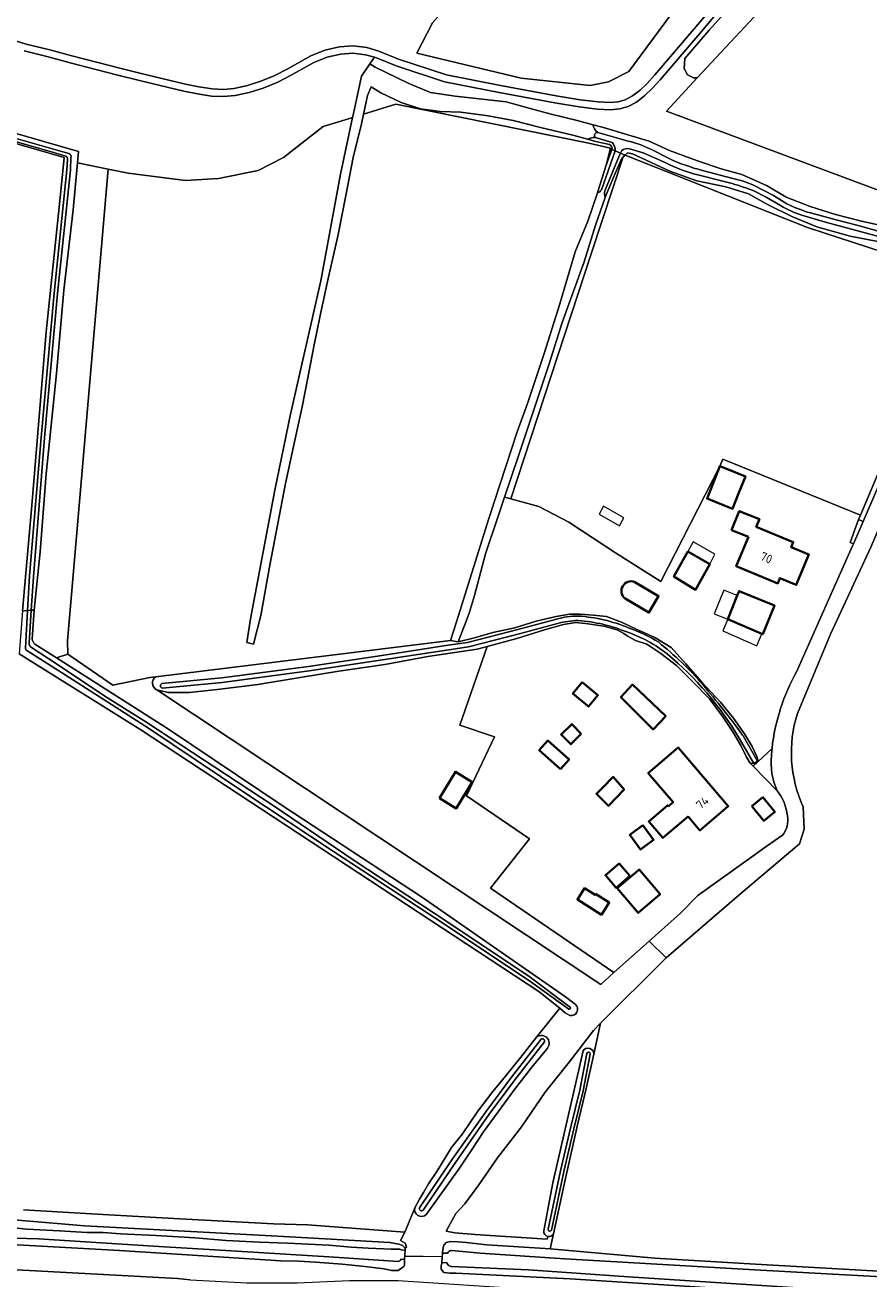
# Model space of a CAD drawing. Extents: x 199200 to 204075, y 460125 to 464703.
# Tile 82 of 174: x 201095 to 201270, y 463498 to 463757. Entities that reach past the tile are written whole.
import ezdxf
from ezdxf.enums import TextEntityAlignment as Align

# ---------------------------------------------------------------- set-up
doc = ezdxf.new("R2010")
doc.units = 0
for name, color, linetype, lineweight in [('B-WE-GR-BOS_LOOF-GV', 40, 'Continuous', 13), ('B-WE-GR-GRAS-GV', 60, 'Continuous', 13), ('B-WE-GR-HOUTWAL-GV', 40, 'Continuous', 13), ('B-WE-KW-KUNSTWERK_DUIKER-G', 170, 'Continuous', 18), ('B-WE-OG-BEBOUWING-GV', 7, 'Continuous', 35), ('B-WE-OG-BEBOUWING-T18', 10, 'Continuous', 18), ('B-WE-OG-BEBOUWING_BASSIN-GV', 7, 'Continuous', 35), ('B-WE-OG-BEBOUWING_LUIFEL-GV', 7, 'Continuous', 18), ('B-WE-OG-BEBOUWING_SCHUUR-GV', 7, 'Continuous', 35), ('B-WE-OG-TERREIN_ERF-GV', 7, 'Continuous', 18), ('B-WE-OG-WATER-GV', 130, 'Continuous', 18), ('B-WE-OG-WATER_GREPPEL-GV', 160, 'Continuous', 18), ('B-WE-OG-WATER_MEER-GV', 140, 'Continuous', 18), ('B-WE-OG-WATER_SLOOT-GV', 120, 'Continuous', 18), ('B-WE-OG-WEG-GV', 7, 'Continuous', 18), ('B-WE-VH-VERHARDING_BETON-GV', 252, 'Continuous', 18), ('B-WE-VH-VERHARDING_BETONSTRAATSTEEN-GV', 252, 'Continuous', 18), ('B-WE-VH-VERHARDING_HALFVERHARDING-GV', 252, 'Continuous', 18), ('B-WE-VH-VERHARDING_OPEN-GV', 252, 'Continuous', 18)]:
    doc.layers.add(name, color=color, linetype=linetype, lineweight=lineweight)
doc.styles.add('NLCS-ISO-M1000-T18', font='NLCS-ISO.ttf', dxfattribs={"height": 1.8})

msp = doc.modelspace()

# ---------------------------------------------------------------- linework, layer by layer
at = {"layer": 'B-WE-GR-BOS_LOOF-GV', "flags": 128}
msp.add_lwpolyline([(201196.882, 463770.707), (201208.803, 463771.525), (201234.224, 463766.469), (201220.291, 463747.523), (201216.107, 463745.412), (201212.311, 463744.628), (201198.036, 463746.145), (201176.429, 463751.311), (201179.694, 463757.605), (201188.987, 463768.198)], close=True, dxfattribs=at)
for points in [[(201090.637, 463754.735), (201095.529, 463753.234), (201100.483, 463752.002), (201105.035, 463750.774), (201110.356, 463749.393), (201114.922, 463748.23), (201119.384, 463747.134), (201123.644, 463746.077), (201128.532, 463744.942), (201131.309, 463744.398), (201134.044, 463743.937), (201136.378, 463743.843), (201138.578, 463744.037), (201141.355, 463744.68), (201144.111, 463745.522), (201146.998, 463746.704), (201149.577, 463748.056), (201154.474, 463750.761), (201157.409, 463751.967), (201160.381, 463752.649), (201163.215, 463752.839), (201166.064, 463752.487), (201168.584, 463751.773), (201172.634, 463750.094), (201182.547, 463746.868), (201193.771, 463744.678), (201205.261, 463742.528), (201210.261, 463741.688), (201213.931, 463741.245), (201216.488, 463741.117), (201218.126, 463741.272), (201219.568, 463741.698), (201221.09, 463742.496), (201222.653, 463743.696), (201224.08, 463745.094), (201225.69, 463746.84), (201233.821, 463756.396), (201238.848, 463762.325)], [(201016.107, 463756.994), (201106.401, 463730.963), (201106.189, 463728.68), (201112.529, 463727.359), (201116.662, 463726.497), (201128.538, 463725.014), (201135.348, 463725.387), (201143.595, 463727.067), (201148.829, 463729.773), (201157.05, 463736.154), (201162.295, 463737.776), (201163.136, 463738.035), (201163.308, 463738.84), (201164.981, 463746.558), (201166.692, 463749.102), (201167.623, 463750.486), (201165.766, 463751.012), (201163.173, 463751.333), (201160.6, 463751.16), (201157.865, 463750.533), (201155.124, 463749.406), (201150.288, 463746.735), (201147.632, 463745.343), (201144.616, 463744.108), (201141.744, 463743.23), (201138.814, 463742.552), (201136.414, 463742.34), (201133.888, 463742.442), (201131.04, 463742.922), (201128.218, 463743.475), (201123.294, 463744.618), (201119.024, 463745.678), (201114.558, 463746.775), (201109.982, 463747.94), (201104.651, 463749.324), (201100.107, 463750.55), (201095.128, 463751.788)], [(201213.045, 463544.206), (201214.462, 463550.613), (201212.985, 463549.136), (201207.92, 463542.539), (201202.989, 463536.326), (201198.062, 463529.153), (201193.131, 463522.754), (201189.22, 463517.164), (201186.324, 463513.22), (201184.473, 463511.231), (201182.479, 463507.572), (201184.272, 463507.235)], [(201202.695, 463507.633), (201204.537, 463517.595), (201210.822, 463544.915)], [(201212.156, 463545.404), (201212.199, 463545.391)], [(201184.272, 463507.235), (201188.475, 463506.923), (201192.605, 463506.617), (201203.379, 463505.9), (201203.513, 463506.502)]]:
    msp.add_lwpolyline(points, dxfattribs=at)
at = {"layer": 'B-WE-GR-BOS_LOOF-GV'}
for points in [[(201210.822, 463544.915, -0.3226068), (201212.156, 463545.404)], [(201212.199, 463545.391, -0.3328561), (201213.045, 463544.206)], [(201203.513, 463506.502, -0.3761936), (201202.695, 463507.633)]]:
    msp.add_lwpolyline(points, format="xyb", dxfattribs=at)
at = {"layer": 'B-WE-GR-GRAS-GV', "flags": 128}
for points in [[(201239.983, 463761.344), (201234.964, 463755.425), (201226.813, 463745.845), (201225.157, 463744.049), (201223.638, 463742.561), (201221.901, 463741.227), (201220.134, 463740.301), (201218.412, 463739.792), (201216.521, 463739.613), (201213.803, 463739.75), (201210.047, 463740.203), (201204.999, 463741.051), (201193.489, 463743.205), (201182.17, 463745.413), (201172.114, 463748.686), (201168.091, 463750.354), (201167.623, 463750.486), (201166.692, 463749.102), (201167.761, 463748.427), (201174.774, 463745.047), (201179.24, 463743.206), (201184.322, 463742.421), (201189.342, 463741.883), (201194.888, 463741.285), (201199.91, 463739.91), (201204.219, 463738.719), (201209.582, 463737.408), (201212.893, 463736.538), (201215.039, 463735.974), (201220.062, 463734.414), (201224.495, 463733.13), (201228.746, 463731.227), (201234.545, 463729.05), (201239.383, 463727.396), (201243.693, 463726.205), (201248.966, 463723.872), (201252.847, 463721.533), (201257.809, 463719.632), (201263.112, 463717.98), (201268.475, 463716.608), (201274.767, 463715.207)], [(201275.018, 463758.424), (201275.106, 463753.517), (201275.998, 463750.87), (201278.391, 463747.973), (201282.119, 463731.389), (201280.025, 463719.947), (201228.08, 463739.34), (201234.475, 463746.235), (201233.655, 463746.263), (201232.43, 463746.828), (201231.733, 463748.146), (201231.903, 463750.256), (201236.914, 463756.096), (201242.396, 463762.143)], [(201094.766, 463635.971), (201096.695, 463657.72), (201099.715, 463693.687), (201102.7, 463722.811), (201103.397, 463729.728), (201017.655, 463754.517)], [(201216.288, 463732.414), (201215.981, 463732.478), (201213.501, 463733.057), (201211.769, 463733.53), (201208.696, 463734.37), (201202, 463735.954), (201196.358, 463737.388), (201191.213, 463738.359), (201185.543, 463739.112), (201181.331, 463739.25), (201177.147, 463739.822), (201173.209, 463741.108), (201168.959, 463743.136), (201166.941, 463744.397), (201166.235, 463742.599), (201165.839, 463740.925), (201165.379, 463738.726), (201172.041, 463740.779), (201212.036, 463732.687), (201216.473, 463731.654), (201215.595, 463728.172)], [(201215.595, 463728.172), (201216.806, 463731.416)], [(201294.995, 463707.751), (201293.446, 463708.914), (201292.55, 463704.636), (201292.188, 463702.904), (201287.499, 463689.463), (201278.917, 463669.057), (201270.375, 463649.101), (201262.043, 463631.114), (201255.185, 463614.722)], [(201227.658, 463563.809), (201214.462, 463550.613), (201213.045, 463544.206), (201211.478, 463537.119), (201209.67, 463529.572), (201207.117, 463518.218), (201204.682, 463507.033), (201204.007, 463503.932), (201225.709, 463501.996), (201246.531, 463500.735), (201275.665, 463499.13), (201287.367, 463498.687), (201310.465, 463497.774), (201316.404, 463497.361), (201323.948, 463496.9), (201327.504, 463496.771), (201329.785, 463496.717), (201347.197, 463495.718), (201351.754, 463495.456), (201354.997, 463506.518), (201378.607, 463592.455), (201398.968, 463666.728), (201397.495, 463667.472)], [(201095.029, 463512), (201110.27, 463511.13), (201127.369, 463510.112), (201146.729, 463509.072), (201153.76, 463508.913), (201173.909, 463507.402), (201176.069, 463512.564), (201176.967, 463514.206), (201177.798, 463515.603), (201178.844, 463517.372), (201180.691, 463520.166), (201183.584, 463524.885), (201185.896, 463527.712), (201189.037, 463532.401), (201192.149, 463536.47), (201194.8, 463539.67), (201197.975, 463543.585), (201201.211, 463547.747), (201205.988, 463553.714), (201201.683, 463557.16), (201119.286, 463611.331), (201094.129, 463627.064)], [(201104.148, 463626.972), (201101.821, 463626.189), (201105.656, 463623.781), (201124.99, 463611.459), (201148.785, 463595.559), (201177.41, 463576.752), (201207.191, 463556.083), (201209.235, 463554.502)], [(201122.38, 463622.308), (201121.166, 463622.159), (201113.518, 463620.558), (201104.148, 463626.972)], [(201203.513, 463506.502), (201203.379, 463505.9), (201192.605, 463506.617), (201188.475, 463506.923), (201184.272, 463507.235), (201182.479, 463507.572), (201184.473, 463511.231), (201186.324, 463513.22), (201189.22, 463517.164), (201193.131, 463522.754), (201198.062, 463529.153), (201202.989, 463536.326), (201207.92, 463542.539), (201212.985, 463549.136), (201214.462, 463550.613), (201227.658, 463563.809), (201228.015, 463564.117), (201224.512, 463567.622), (201217.228, 463561.102), (201214.477, 463558.639), (201122.61, 463619.603)], [(201256.416, 463595.364), (201256.602, 463590.793), (201255.633, 463587.755), (201243.1, 463577.125), (201228.015, 463564.117), (201227.658, 463563.809)], [(201208.12, 463552.215), (201207.141, 463552.791), (201205.988, 463553.714), (201201.211, 463547.747)], [(201203.23, 463545.208), (201200.244, 463541.549), (201196.669, 463536.89), (201193.249, 463532.262), (201190.23, 463528.132), (201187.86, 463524.53), (201185.242, 463520.649), (201178.397, 463511.079)], [(200994.148, 463512.404), (200994.385, 463512.344), (201011.908, 463507.961), (201023.684, 463505.411), (201038.279, 463503.393), (201058.898, 463501.291), (201079.461, 463500.38), (201126.849, 463497.791), (201129.505, 463497.546), (201141.26, 463496.87), (201151.655, 463496.875), (201162.493, 463497.356), (201172.544, 463497.356), (201344.318, 463486.064), (201350.173, 463490.062), (201351.192, 463493.538), (201351.754, 463495.456), (201347.197, 463495.718)], [(201176.069, 463512.564), (201173.909, 463507.402), (201173.067, 463505.643), (201174.029, 463505.089), (201174.249, 463504.285), (201173.997, 463504.082), (201173.974, 463503.627), (201173.88, 463501.745), (201173.858, 463501.31), (201173.861, 463500.629), (201173.738, 463500.257), (201172.534, 463499.447), (201171.202, 463499.442), (201169.652, 463499.776), (201165.686, 463500.288), (201160.977, 463500.765), (201155.431, 463501.177), (201151.962, 463501.349), (201148.245, 463501.459), (201114.883, 463503.56), (201078.702, 463505.588)], [(201084.117, 463510.708), (201107.64, 463508.721), (201129.625, 463507.531), (201150.124, 463506.428), (201170.831, 463505.245), (201172.689, 463504.908), (201173.45, 463504.591), (201173.997, 463504.082), (201174.249, 463504.285), (201174.029, 463505.089), (201173.067, 463505.643), (201173.909, 463507.402), (201153.76, 463508.913), (201146.729, 463509.072), (201127.369, 463510.112), (201110.27, 463511.13), (201095.029, 463512)], [(201253.321, 463494.835), (201208.125, 463497.757), (201184.49, 463498.905), (201183.22, 463498.9), (201182.043, 463499.05), (201181.483, 463499.698), (201181.48, 463500.473), (201181.571, 463500.906), (201181.586, 463501.109), (201181.734, 463503.069), (201181.748, 463503.261), (201181.837, 463504.221), (201181.99, 463504.686), (201182.514, 463505.277), (201183.412, 463505.466), (201184.961, 463505.379), (201186.664, 463505.262), (201190.909, 463504.752), (201202.962, 463504.025), (201204.007, 463503.932), (201204.682, 463507.033)]]:
    msp.add_lwpolyline(points, dxfattribs=at)
for points in [[(201213.787, 463722.436), (201213.943, 463722.9), (201215.595, 463728.172), (201216.473, 463731.654), (201212.036, 463732.687), (201172.041, 463740.779), (201165.379, 463738.726), (201164.957, 463736.709), (201163.25, 463729.765), (201161.701, 463721.893), (201160.092, 463713.463), (201158.082, 463704.722), (201156.408, 463697.066), (201155.101, 463690.65), (201153.796, 463683.8), (201152.672, 463678.191), (201150.907, 463669.977), (201149.234, 463662.29), (201145.985, 463645.429), (201144.106, 463634.954), (201142.58, 463629.033), (201141.216, 463629.4), (201141.971, 463634.296), (201147.009, 463660.949), (201150.293, 463676.633), (201156.535, 463704.251), (201160.631, 463726.287), (201163.136, 463738.035), (201162.295, 463737.776), (201157.05, 463736.154), (201148.829, 463729.773), (201143.595, 463727.067), (201135.348, 463725.387), (201128.538, 463725.014), (201116.662, 463726.497), (201112.529, 463727.359), (201104.078, 463629.736), (201104.148, 463626.972), (201113.518, 463620.558), (201121.166, 463622.159), (201122.38, 463622.308), (201183.407, 463629.808), (201184.619, 463633.655), (201191.35, 463655.02), (201197.218, 463672.977), (201199.341, 463678.836), (201202.769, 463689.224), (201206.044, 463699.487), (201209.161, 463710.215), (201211.8, 463716.543)], [(201219.136, 463729.861), (201218.872, 463729.609), (201217.245, 463725.948), (201215.619, 463722.04), (201215.421, 463721.484), (201213.382, 463715.775), (201211.027, 463708.147), (201206.523, 463695.618), (201203.831, 463687.029), (201197.524, 463668.237), (201194.584, 463659.453), (201195.881, 463659.098), (201212.579, 463710.055)], [(201219.525, 463730.232), (201219.136, 463729.861), (201212.579, 463710.055), (201195.881, 463659.098), (201201.695, 463657.506), (201207.883, 463654.283), (201217.552, 463647.966), (201226.927, 463642.009), (201239.129, 463665.901), (201239.773, 463667.347), (201268.224, 463655.739), (201274.905, 463671.447), (201285.189, 463694.931), (201287.92, 463701.569), (201288.825, 463705.012), (201257.251, 463715.266)], [(201219.525, 463730.232), (201257.251, 463715.266), (201288.825, 463705.012), (201288.866, 463705.166), (201289.14, 463706.529), (201287.931, 463706.618), (201285.172, 463707.474), (201281.264, 463709.038), (201276.611, 463710.755), (201271.464, 463712.438), (201266.133, 463713.471), (201259.25, 463715.395), (201254.039, 463717.512), (201249.168, 463719.94), (201245.071, 463722.246), (201240.357, 463723.715), (201234.376, 463724.899), (201228.762, 463726.953), (201223.922, 463729.195), (201221.037, 463730.515), (201220.014, 463730.697)], [(201217.228, 463561.102), (201191.674, 463578.545), (201199.768, 463588.768), (201186.73, 463597.636), (201192.48, 463609.874), (201185.338, 463612.256), (201190.973, 463628.563), (201188.884, 463628.004), (201178.67, 463626.509), (201169.788, 463624.865), (201160.254, 463623.434), (201152.3, 463622.133), (201143.51, 463620.737), (201135.679, 463619.715), (201129.394, 463619.072), (201124.966, 463619.055), (201122.61, 463619.603), (201214.477, 463558.639)]]:
    msp.add_lwpolyline(points, close=True, dxfattribs=at)
at = {"layer": 'B-WE-GR-GRAS-GV'}
for points in [[(201216.806, 463731.416, 0.3818962), (201216.288, 463732.414)], [(201122.61, 463619.603, -0.5835161), (201122.38, 463622.308)], [(201255.185, 463614.722, 0.1857224), (201256.416, 463595.364)], [(201209.235, 463554.502, -0.7648272), (201208.12, 463552.215)], [(201201.211, 463547.747, -0.9873897), (201203.23, 463545.208)], [(201178.397, 463511.079, -0.8375685), (201176.069, 463512.564)], [(201204.682, 463507.033, -0.3372533), (201203.513, 463506.502)]]:
    msp.add_lwpolyline(points, format="xyb", dxfattribs=at)
at = {"layer": 'B-WE-GR-HOUTWAL-GV', "flags": 128}
msp.add_lwpolyline([(201271.523, 463765.58), (201271.236, 463767.756), (201270.256, 463769.866), (201269.145, 463771.543), (201267.6, 463772.466), (201265.905, 463772.315), (201261.93, 463770.714), (201259.105, 463769.998), (201254.075, 463768.755), (201250.741, 463767.907), (201247.896, 463766.551), (201246.012, 463765.063), (201242.396, 463762.143), (201236.914, 463756.096), (201231.903, 463750.256), (201231.733, 463748.146), (201232.43, 463746.828), (201233.655, 463746.263), (201234.475, 463746.235), (201251.189, 463764.256), (201260.662, 463766.09)], close=True, dxfattribs=at)
for points in [[(201101.821, 463626.189), (201104.148, 463626.972), (201104.078, 463629.736), (201112.529, 463727.359), (201106.189, 463728.68), (201105.285, 463718.95), (201103.336, 463702.311), (201101.823, 463685.086), (201099.674, 463664.297), (201098.467, 463648.188), (201097.244, 463636.105), (201096.813, 463630.073)], [(201097.319, 463629.016), (201101.821, 463626.189)]]:
    msp.add_lwpolyline(points, dxfattribs=at)
at = {"layer": 'B-WE-GR-HOUTWAL-GV'}
msp.add_lwpolyline([(201096.813, 463630.073, 0.1500486), (201097.319, 463629.016)], format="xyb", dxfattribs=at)
at = {"layer": 'B-WE-KW-KUNSTWERK_DUIKER-G', "flags": 128}
msp.add_lwpolyline([(201173.874, 463502.427), (201177.76, 463502.4), (201181.642, 463502.373)], dxfattribs=at)
at = {"layer": 'B-WE-OG-BEBOUWING-GV', "flags": 128}
for points in [[(201239.129, 463665.901), (201236.51, 463659.17), (201241.734, 463657.069), (201243.016, 463660.26), (201244.418, 463663.752), (201239.374, 463665.797)], [(201245.056, 463651.263), (201242.538, 463645.184), (201251.113, 463641.632), (201251.561, 463642.712), (201254.954, 463641.306), (201257.554, 463647.582), (201253.905, 463649.094), (201254.351, 463650.169), (201246.685, 463653.345), (201247.317, 463654.915), (201243.159, 463656.59), (201241.578, 463652.664)], [(201232.535, 463648.211), (201229.644, 463643.028), (201234.114, 463640.32), (201237.036, 463645.596)], [(201242.741, 463639.09), (201240.766, 463634.213), (201247.865, 463631.211), (201248.024, 463631.144), (201250.448, 463637.069), (201243.128, 463640.045)], [(201210.656, 463621.163), (201208.715, 463618.825), (201211.948, 463616.142), (201213.889, 463618.481)], [(201227.929, 463614.157), (201221.059, 463620.696), (201218.653, 463618.085), (201225.338, 463611.422)], [(201232.553, 463593.39), (201235.003, 463590.525), (201240.87, 463595.542), (201230.52, 463607.644), (201224.332, 463602.351), (201229.45, 463596.367), (201228.503, 463595.556), (201228.366, 463595.717), (201224.437, 463592.357), (201227.355, 463588.945)], [(201215.038, 463599.536), (201213.59, 463598.09), (201216.108, 463595.591), (201219.316, 463598.979), (201217.076, 463601.572), (201216.865, 463601.361)], [(201221.787, 463581.851), (201218.778, 463579.3), (201217.917, 463578.571), (201222.252, 463573.457), (201226.787, 463577.3), (201222.452, 463582.415)]]:
    msp.add_lwpolyline(points, close=True, dxfattribs=at)
at = {"layer": 'B-WE-OG-BEBOUWING_BASSIN-GV'}
msp.add_lwpolyline([(201221.528, 463641.897, 0.876391), (201219.529, 463638.472)], format="xyb", dxfattribs=at)
at = {"layer": 'B-WE-OG-BEBOUWING_BASSIN-GV', "flags": 128}
msp.add_lwpolyline([(201219.529, 463638.472), (201224.474, 463635.586), (201226.473, 463639.01), (201221.528, 463641.897)], dxfattribs=at)
at = {"layer": 'B-WE-OG-BEBOUWING_LUIFEL-GV', "flags": 128}
for points in [[(201215.08, 463657.591), (201214.141, 463655.944), (201218.354, 463653.543), (201219.293, 463655.19)], [(201237.036, 463645.596), (201238.079, 463647.69), (201233.635, 463650.212), (201232.535, 463648.211)], [(201240.766, 463634.213), (201242.741, 463639.09), (201239.957, 463640.218), (201237.982, 463635.341)], [(201240.766, 463634.213), (201239.764, 463631.8), (201246.787, 463628.711), (201247.865, 463631.211)]]:
    msp.add_lwpolyline(points, close=True, dxfattribs=at)
at = {"layer": 'B-WE-OG-BEBOUWING_SCHUUR-GV', "flags": 128}
for points in [[(201210.467, 463610.504), (201208.491, 463612.513), (201206.292, 463610.35), (201208.268, 463608.341)], [(201206.175, 463603.215), (201207.94, 463605.218), (201203.539, 463609.095), (201201.774, 463607.092)], [(201181.088, 463597.166), (201184.57, 463595.047), (201187.902, 463600.523), (201184.419, 463602.642)], [(201245.773, 463595.517), (201248.257, 463592.476), (201250.543, 463594.343), (201248.059, 463597.385)], [(201223.224, 463591.571), (201220.498, 463589.564), (201222.715, 463586.554), (201225.441, 463588.56)], [(201220.514, 463581.086), (201218.304, 463583.663), (201215.465, 463581.228), (201217.676, 463578.651)], [(201213.434, 463577.365), (201213.303, 463577.16), (201211.133, 463578.544), (201209.664, 463576.242), (201214.634, 463573.072), (201216.233, 463575.58)]]:
    msp.add_lwpolyline(points, close=True, dxfattribs=at)
at = {"layer": 'B-WE-OG-TERREIN_ERF-GV', "flags": 128}
for points in [[(201266.787, 463649.823), (201266.13, 463650.106), (201267.846, 463654.851), (201268.224, 463655.739), (201239.773, 463667.347), (201239.129, 463665.901), (201226.927, 463642.009), (201217.552, 463647.966), (201207.883, 463654.283), (201201.695, 463657.506), (201195.881, 463659.098), (201194.584, 463659.453), (201193.268, 463655.523), (201190.604, 463647.739), (201188.376, 463639.121), (201187.306, 463635.648), (201186.601, 463633.818), (201184.956, 463629.548), (201188.379, 463630.356), (201192.122, 463631.455), (201196.702, 463632.401), (201201.095, 463633.781), (201205.272, 463634.788), (201208.026, 463635.233), (201210.318, 463635.272), (201212.92, 463635.035), (201215.709, 463634.798), (201218.81, 463633.602), (201221.696, 463632.219), (201225.667, 463630.408), (201229.082, 463628.346), (201232.13, 463624.951), (201235.396, 463621.154), (201239.283, 463617.081), (201241.96, 463613.716), (201244.264, 463610.504), (201245.854, 463607.878), (201246.791, 463605.775), (201247.073, 463604.94), (201246.937, 463604.849), (201246.609, 463604.629), (201246.146, 463604.348), (201245.433, 463604.407), (201246.009, 463603.814), (201249.942, 463607.484)], [(201255.067, 463623.467), (201266.606, 463649.404), (201266.787, 463649.823)], [(201221.528, 463641.897), (201226.473, 463639.01), (201224.474, 463635.586), (201219.529, 463638.472)], [(201246.009, 463603.814), (201245.433, 463604.407), (201244.592, 463605.829), (201243.468, 463608.116), (201241.816, 463610.897), (201239.729, 463614.017), (201236.989, 463617.723), (201233.662, 463621.116), (201230.149, 463624.633), (201226.918, 463627.13), (201224, 463629.069), (201221.674, 463629.835), (201219.967, 463630.788), (201219.284, 463631.281), (201217.856, 463631.988), (201215.128, 463632.782), (201211.317, 463633.294), (201209.272, 463633.534), (201206.765, 463633.153), (201202.836, 463632.023), (201197.113, 463630.204), (201190.973, 463628.563), (201185.338, 463612.256), (201192.48, 463609.874), (201186.73, 463597.636), (201199.768, 463588.768), (201191.674, 463578.545), (201217.228, 463561.102), (201224.512, 463567.622), (201230.988, 463573.42), (201234.617, 463577.015), (201248.952, 463587.291), (201252.109, 463589.506)], [(201250.984, 463598.693), (201246.009, 463603.814)]]:
    msp.add_lwpolyline(points, dxfattribs=at)
for points in [[(201239.129, 463665.901), (201239.374, 463665.797), (201244.418, 463663.752), (201243.016, 463660.26), (201241.734, 463657.069), (201236.51, 463659.17)], [(201246.685, 463653.345), (201254.351, 463650.169), (201253.905, 463649.094), (201257.554, 463647.582), (201254.954, 463641.306), (201251.561, 463642.712), (201251.113, 463641.632), (201242.538, 463645.184), (201245.056, 463651.263), (201241.578, 463652.664), (201243.159, 463656.59), (201247.317, 463654.915)], [(201232.535, 463648.211), (201237.036, 463645.596), (201234.114, 463640.32), (201229.644, 463643.028)], [(201240.766, 463634.213), (201242.741, 463639.09), (201243.128, 463640.045), (201250.448, 463637.069), (201248.024, 463631.144), (201247.865, 463631.211)], [(201211.948, 463616.142), (201208.715, 463618.825), (201210.656, 463621.163), (201213.889, 463618.481)], [(201218.653, 463618.085), (201221.059, 463620.696), (201227.929, 463614.157), (201225.338, 463611.422)], [(201224.332, 463602.351), (201230.52, 463607.644), (201240.87, 463595.542), (201235.003, 463590.525), (201232.553, 463593.39), (201227.355, 463588.945), (201224.437, 463592.357), (201228.366, 463595.717), (201228.503, 463595.556), (201229.45, 463596.367)], [(201217.076, 463601.572), (201219.316, 463598.979), (201216.108, 463595.591), (201213.59, 463598.09), (201215.038, 463599.536), (201216.865, 463601.361)], [(201226.787, 463577.3), (201222.252, 463573.457), (201217.917, 463578.571), (201218.778, 463579.3), (201221.787, 463581.851), (201222.452, 463582.415)]]:
    msp.add_lwpolyline(points, close=True, dxfattribs=at)
at = {"layer": 'B-WE-OG-TERREIN_ERF-GV'}
for points in [[(201219.529, 463638.472, -0.876391), (201221.528, 463641.897)], [(201249.942, 463607.484, -0.0998262), (201255.067, 463623.467)], [(201253.126, 463593.536, 0.1515704), (201250.984, 463598.693)], [(201252.109, 463589.506, 0.2217439), (201253.126, 463593.536)]]:
    msp.add_lwpolyline(points, format="xyb", dxfattribs=at)
at = {"layer": 'B-WE-OG-WATER-GV'}
for points in [[(201213.853, 463734.951, 0.6659739), (201213.362, 463733.894)], [(201216.855, 463732.855, -0.2116806), (201217.481, 463731.132)], [(201218.826, 463731.183, -0.2359149), (201220.414, 463731.553)], [(201225.264, 463731.254, 0.0633309), (201220.164, 463733.16)], [(201227.985, 463728.642, 0.0664108), (201234.565, 463726.182)], [(201235.532, 463727.076, -0.0429755), (201228.622, 463729.526)], [(201241.703, 463724.355, -0.0187743), (201246.185, 463722.83)], [(201246.113, 463724.015, 0.058745), (201241.819, 463725.401)], [(201251.693, 463719.814, 0.057209), (201256.312, 463717.752)], [(201257.895, 463718.273, -0.0409406), (201253.015, 463720.163)]]:
    msp.add_lwpolyline(points, format="xyb", dxfattribs=at)
at = {"layer": 'B-WE-OG-WATER-GV', "flags": 128}
for points in [[(201213.362, 463733.894), (201216.855, 463732.855)], [(201220.164, 463733.16), (201213.853, 463734.951)], [(201220.414, 463731.553), (201223.276, 463730.74), (201227.985, 463728.642)], [(201228.622, 463729.526), (201225.264, 463731.254)], [(201217.481, 463731.132), (201218.568, 463730.649), (201218.826, 463731.183)], [(201234.565, 463726.182), (201240.06, 463724.779), (201241.703, 463724.355)], [(201241.819, 463725.401), (201235.532, 463727.076)], [(201253.015, 463720.163), (201250.279, 463721.878), (201246.113, 463724.015)], [(201246.185, 463722.83), (201248.721, 463721.533), (201251.693, 463719.814)], [(201288.681, 463708.944), (201277.587, 463712.639), (201271.216, 463714.684), (201267.755, 463715.65), (201263.203, 463716.843), (201257.895, 463718.273)], [(201256.312, 463717.752), (201261.024, 463716.356), (201271.794, 463713.444), (201276.045, 463712.117), (201288.311, 463707.94)]]:
    msp.add_lwpolyline(points, dxfattribs=at)
at = {"layer": 'B-WE-OG-WATER_GREPPEL-GV', "flags": 128}
for points in [[(201212.893, 463736.538), (201209.582, 463737.408), (201204.219, 463738.719), (201199.91, 463739.91), (201194.888, 463741.285), (201189.342, 463741.883), (201184.322, 463742.421), (201179.24, 463743.206), (201174.774, 463745.047), (201167.761, 463748.427), (201166.692, 463749.102), (201164.981, 463746.558), (201163.308, 463738.84), (201163.136, 463738.035), (201160.631, 463726.287), (201156.535, 463704.251), (201150.293, 463676.633), (201147.009, 463660.949), (201141.971, 463634.296), (201141.216, 463629.4), (201142.58, 463629.033), (201144.106, 463634.954), (201145.985, 463645.429), (201149.234, 463662.29), (201150.907, 463669.977), (201152.672, 463678.191), (201153.796, 463683.8), (201155.101, 463690.65), (201156.408, 463697.066), (201158.082, 463704.722), (201160.092, 463713.463), (201161.701, 463721.893), (201163.25, 463729.765), (201164.957, 463736.709), (201165.379, 463738.726), (201165.839, 463740.925), (201166.235, 463742.599), (201166.941, 463744.397), (201168.959, 463743.136), (201173.209, 463741.108), (201177.147, 463739.822), (201181.331, 463739.25), (201185.543, 463739.112), (201191.213, 463738.359), (201196.358, 463737.388), (201202, 463735.954), (201208.696, 463734.37), (201211.769, 463733.53)], [(201211.593, 463544.365), (201210.141, 463536.753), (201208.241, 463528.931), (201206.166, 463520.097), (201203.63, 463507.968)], [(201204.319, 463507.824), (201206.853, 463519.944), (201208.926, 463528.768), (201210.829, 463536.604), (201212.285, 463544.233)]]:
    msp.add_lwpolyline(points, dxfattribs=at)
at = {"layer": 'B-WE-OG-WATER_GREPPEL-GV'}
for points in [[(201213.853, 463734.951, -0.1879809), (201212.893, 463736.538)], [(201211.769, 463733.53, -0.0945337), (201213.362, 463733.894)], [(201213.362, 463733.894, -0.6659739), (201213.853, 463734.951)], [(201212.285, 463544.233, 0.9660101), (201211.593, 463544.365)], [(201203.63, 463507.968, 0.8345789), (201204.319, 463507.824)]]:
    msp.add_lwpolyline(points, format="xyb", dxfattribs=at)
at = {"layer": 'B-WE-OG-WATER_MEER-GV', "flags": 128}
for points in [[(201234.224, 463766.469), (201208.803, 463771.525), (201196.882, 463770.707), (201188.987, 463768.198), (201179.694, 463757.605), (201176.429, 463751.311), (201198.036, 463746.145), (201212.311, 463744.628), (201216.107, 463745.412), (201220.291, 463747.523)], [(201282.119, 463731.389), (201278.391, 463747.973), (201275.998, 463750.87), (201275.106, 463753.517), (201275.018, 463758.424), (201271.523, 463765.58), (201260.662, 463766.09), (201251.189, 463764.256), (201234.475, 463746.235), (201228.08, 463739.34), (201280.025, 463719.947)]]:
    msp.add_lwpolyline(points, close=True, dxfattribs=at)
at = {"layer": 'B-WE-OG-WATER_SLOOT-GV', "flags": 128}
for points in [[(201104.829, 463729.764), (201104.708, 463727.097), (201102.033, 463701.596), (201099.359, 463671.719), (201097.057, 463642.954), (201096.608, 463636.071), (201097.244, 463636.105), (201098.467, 463648.188), (201099.674, 463664.297), (201101.823, 463685.086), (201103.336, 463702.311), (201105.285, 463718.95), (201106.189, 463728.68), (201106.401, 463730.963), (201016.107, 463756.994), (201010.363, 463759.165), (200921.588, 463784.747), (200774.52, 463827.911), (200760.432, 463832.479), (200760.122, 463831.576)], [(200760.122, 463831.576), (200773.768, 463827.3), (200792.077, 463821.858), (200813.007, 463815.962), (200841.328, 463807.463), (200864.141, 463800.749), (200887.832, 463793.888), (200914.556, 463786.091), (200933.535, 463780.554), (200953.404, 463774.722), (200976.554, 463767.937), (200999.695, 463760.879), (201012.712, 463757.063), (201017.537, 463755.607), (201030.592, 463751.707), (201048.218, 463746.543), (201075.569, 463738.77), (201101.682, 463731.366), (201104.38, 463730.563)], [(201103.798, 463730.025), (201101.506, 463730.745), (201075.393, 463738.149), (201048.039, 463745.923), (201030.409, 463751.087), (201017.605, 463754.912), (201016.115, 463755.245)], [(201016.115, 463755.245), (201017.605, 463754.912), (201030.409, 463751.087), (201048.039, 463745.923), (201075.393, 463738.149), (201101.506, 463730.745), (201103.798, 463730.025)], [(201017.655, 463754.517), (201103.397, 463729.728), (201102.7, 463722.811), (201099.715, 463693.687), (201096.695, 463657.72), (201094.766, 463635.971), (201095.849, 463636.03), (201096.271, 463643.194), (201098.653, 463671.78), (201101.328, 463701.664), (201104.003, 463727.17), (201104.14, 463729.304)], [(201101.682, 463731.366), (201075.569, 463738.77)], [(201290.055, 463710.063), (201288.628, 463710.739), (201285.651, 463711.595), (201280.132, 463713.339), (201274.767, 463715.207), (201268.475, 463716.608), (201263.112, 463717.98), (201257.809, 463719.632), (201252.847, 463721.533), (201248.966, 463723.872), (201243.693, 463726.205), (201239.383, 463727.396), (201234.545, 463729.05), (201228.746, 463731.227), (201224.495, 463733.13), (201220.062, 463734.414), (201215.039, 463735.974), (201212.893, 463736.538)], [(201216.855, 463732.855), (201213.362, 463733.894)], [(201213.853, 463734.951), (201220.164, 463733.16)], [(201104.38, 463730.563), (201101.682, 463731.366)], [(201211.769, 463733.53), (201213.501, 463733.057), (201215.981, 463732.478), (201216.288, 463732.414)], [(201214.626, 463723.063), (201217.481, 463731.132), (201216.806, 463731.416), (201215.595, 463728.172)], [(201216.806, 463731.416), (201217.481, 463731.132)], [(201227.985, 463728.642), (201223.276, 463730.74), (201220.414, 463731.553)], [(201225.264, 463731.254), (201228.622, 463729.526)], [(201104.14, 463729.304), (201104.003, 463727.17), (201101.328, 463701.664), (201098.653, 463671.78), (201096.271, 463643.194), (201095.849, 463636.03), (201096.608, 463636.071), (201097.057, 463642.954), (201099.359, 463671.719), (201102.033, 463701.596), (201104.708, 463727.097), (201104.829, 463729.764)], [(201215.365, 463722.823), (201218.359, 463730.215), (201218.568, 463730.649), (201217.481, 463731.132), (201214.626, 463723.063)], [(201215.421, 463721.484), (201215.619, 463722.04), (201217.245, 463725.948), (201218.872, 463729.609), (201219.136, 463729.861), (201219.525, 463730.232), (201218.568, 463730.649), (201218.359, 463730.215), (201215.365, 463722.823)], [(201218.826, 463731.183), (201218.568, 463730.649), (201219.525, 463730.232), (201220.014, 463730.697), (201221.037, 463730.515), (201223.922, 463729.195), (201228.762, 463726.953), (201234.376, 463724.899), (201240.357, 463723.715), (201245.071, 463722.246), (201249.168, 463719.94), (201254.039, 463717.512), (201259.25, 463715.395), (201266.133, 463713.471), (201271.464, 463712.438), (201276.611, 463710.755), (201281.264, 463709.038), (201285.172, 463707.474), (201287.931, 463706.618), (201289.14, 463706.529), (201289.479, 463706.902), (201289.721, 463708.328), (201290.055, 463710.063)], [(201215.595, 463728.172), (201213.943, 463722.9), (201213.787, 463722.436)], [(201241.703, 463724.355), (201240.06, 463724.779), (201234.565, 463726.182)], [(201235.532, 463727.076), (201241.819, 463725.401)], [(201246.113, 463724.015), (201250.279, 463721.878), (201253.015, 463720.163)], [(201213.787, 463722.436), (201211.8, 463716.543), (201209.161, 463710.215), (201206.044, 463699.487), (201202.769, 463689.224), (201199.341, 463678.836), (201197.218, 463672.977), (201191.35, 463655.02), (201184.619, 463633.655), (201183.407, 463629.808), (201184.956, 463629.548), (201186.601, 463633.818), (201187.306, 463635.648), (201188.376, 463639.121), (201190.604, 463647.739), (201193.268, 463655.523), (201194.584, 463659.453), (201197.524, 463668.237), (201203.831, 463687.029), (201206.523, 463695.618), (201211.027, 463708.147), (201213.382, 463715.775), (201215.421, 463721.484)], [(201251.693, 463719.814), (201248.721, 463721.533), (201246.185, 463722.83)], [(201257.895, 463718.273), (201263.203, 463716.843), (201267.755, 463715.65), (201271.216, 463714.684), (201277.587, 463712.639), (201288.681, 463708.944)], [(201288.311, 463707.94), (201276.045, 463712.117), (201271.794, 463713.444), (201261.024, 463716.356), (201256.312, 463717.752)], [(201095.389, 463628.235), (201095.849, 463636.03), (201094.766, 463635.971), (201094.129, 463627.064), (201119.286, 463611.331), (201201.683, 463557.16), (201205.988, 463553.714), (201207.141, 463552.791), (201208.12, 463552.215)], [(201096.165, 463629.277), (201096.608, 463636.071), (201095.849, 463636.03), (201095.389, 463628.235)], [(201096.813, 463630.073), (201097.244, 463636.105), (201096.608, 463636.071), (201096.165, 463629.277)], [(201243.856, 463610.253), (201243.949, 463610.098), (201246.937, 463604.849), (201247.073, 463604.94), (201246.791, 463605.775), (201245.854, 463607.878), (201244.264, 463610.504), (201241.96, 463613.716), (201239.283, 463617.081), (201235.396, 463621.154), (201232.13, 463624.951), (201229.082, 463628.346), (201225.667, 463630.408), (201221.696, 463632.219), (201218.81, 463633.602), (201215.709, 463634.798), (201212.92, 463635.035), (201210.318, 463635.272), (201208.026, 463635.233), (201205.272, 463634.788), (201201.095, 463633.781), (201196.702, 463632.401), (201192.122, 463631.455), (201188.379, 463630.356), (201184.956, 463629.548), (201183.407, 463629.808), (201122.38, 463622.308)], [(201122.61, 463619.603), (201124.966, 463619.055), (201129.394, 463619.072), (201135.679, 463619.715), (201143.51, 463620.737), (201152.3, 463622.133), (201160.254, 463623.434), (201169.788, 463624.865), (201178.67, 463626.509), (201188.884, 463628.004), (201190.973, 463628.563), (201197.113, 463630.204), (201202.836, 463632.023), (201206.765, 463633.153), (201209.272, 463633.534), (201211.317, 463633.294), (201215.128, 463632.782), (201217.856, 463631.988), (201219.284, 463631.281), (201219.967, 463630.788), (201221.674, 463629.835), (201224, 463629.069), (201226.918, 463627.13), (201230.149, 463624.633), (201233.662, 463621.116), (201236.989, 463617.723), (201239.729, 463614.017), (201241.816, 463610.897), (201243.468, 463608.116), (201244.592, 463605.829), (201245.433, 463604.407), (201246.146, 463604.348), (201243.141, 463609.627)], [(201123.632, 463620.88), (201136.045, 463622.074), (201154.014, 463624.452), (201169.147, 463626.706), (201182.9, 463628.82), (201186.908, 463629.42), (201197.619, 463632.134), (201205.301, 463634.235), (201205.303, 463634.236)], [(201205.303, 463634.236), (201205.301, 463634.235), (201197.619, 463632.134), (201186.908, 463629.42), (201182.9, 463628.82), (201169.147, 463626.706), (201154.014, 463624.452), (201136.045, 463622.074), (201123.632, 463620.88)], [(201205.546, 463633.333), (201197.857, 463631.23), (201187.092, 463628.502), (201183.04, 463627.895), (201169.287, 463625.781), (201154.144, 463623.525), (201136.151, 463621.144), (201123.722, 463619.949)], [(201123.722, 463619.949), (201136.151, 463621.144), (201154.144, 463623.525), (201169.287, 463625.781), (201183.04, 463627.895), (201187.092, 463628.502), (201197.857, 463631.23), (201205.546, 463633.333)], [(201209.817, 463634.864), (201209.856, 463634.864), (201209.895, 463634.862)], [(201209.895, 463634.862), (201209.856, 463634.864), (201209.817, 463634.864)], [(201207.903, 463553.516), (201200.005, 463559.182), (201182.332, 463570.959), (201159.142, 463586.124), (201140.633, 463598.447), (201121.09, 463611.535), (201103.619, 463622.719), (201095.675, 463627.741)], [(201095.675, 463627.741), (201103.619, 463622.719), (201121.09, 463611.535), (201140.633, 463598.447), (201159.142, 463586.124), (201182.332, 463570.959), (201200.005, 463559.182), (201207.903, 463553.516)], [(201096.459, 463628.484), (201102.008, 463624.84), (201111.83, 463618.307), (201120.345, 463612.982), (201146.668, 463595.676), (201163.454, 463584.285), (201180.041, 463573.398), (201199.576, 463560.346), (201208.243, 463553.89)], [(201208.243, 463553.89), (201199.576, 463560.346), (201180.041, 463573.398), (201163.454, 463584.285), (201146.668, 463595.676), (201120.345, 463612.982), (201111.83, 463618.307), (201102.008, 463624.84), (201096.459, 463628.484)], [(201209.235, 463554.502), (201207.191, 463556.083), (201177.41, 463576.752), (201148.785, 463595.559), (201124.99, 463611.459), (201105.656, 463623.781), (201101.821, 463626.189), (201097.319, 463629.016)], [(201243.141, 463609.627), (201246.146, 463604.348)], [(201246.146, 463604.348), (201246.609, 463604.629), (201246.937, 463604.849), (201243.949, 463610.098), (201243.856, 463610.253)], [(201201.211, 463547.747), (201197.975, 463543.585), (201194.8, 463539.67), (201192.149, 463536.47), (201189.037, 463532.401), (201185.896, 463527.712), (201183.584, 463524.885), (201180.691, 463520.166), (201178.844, 463517.372), (201177.798, 463515.603), (201176.967, 463514.206), (201176.069, 463512.564)], [(201176.997, 463512.437), (201183.698, 463522.338), (201190.675, 463532.31), (201196.013, 463539.467), (201202.124, 463547.303)], [(201202.124, 463547.303), (201196.013, 463539.467), (201190.675, 463532.31), (201183.698, 463522.338), (201176.997, 463512.437)], [(201202.844, 463546.741), (201196.739, 463538.914), (201191.415, 463531.775), (201184.45, 463521.82), (201177.753, 463511.925)], [(201177.753, 463511.925), (201184.45, 463521.82), (201191.415, 463531.775), (201196.739, 463538.914), (201202.844, 463546.741)], [(201178.397, 463511.079), (201185.242, 463520.649), (201187.86, 463524.53), (201190.23, 463528.132), (201193.249, 463532.262), (201196.669, 463536.89), (201200.244, 463541.549), (201203.23, 463545.208)], [(201210.822, 463544.915), (201204.537, 463517.595), (201202.695, 463507.633)], [(201212.199, 463545.391), (201212.156, 463545.404)], [(201203.63, 463507.968), (201206.166, 463520.097), (201208.241, 463528.931), (201210.141, 463536.753), (201211.593, 463544.365)], [(201212.285, 463544.233), (201210.829, 463536.604), (201208.926, 463528.768), (201206.853, 463519.944), (201204.319, 463507.824)], [(201209.67, 463529.572), (201211.478, 463537.119), (201213.045, 463544.206)], [(201204.682, 463507.033), (201207.117, 463518.218), (201209.67, 463529.572)], [(201005.45, 463516.96), (201012.82, 463515.128), (201026.178, 463512.354), (201035.203, 463510.95), (201050.756, 463509.33), (201056.318, 463508.853), (201062.11, 463507.981), (201070.548, 463506.674), (201076.871, 463505.695), (201078.702, 463505.588), (201114.883, 463503.56), (201148.245, 463501.459), (201151.962, 463501.349), (201155.431, 463501.177), (201160.977, 463500.765), (201165.686, 463500.288), (201169.652, 463499.776), (201171.202, 463499.442), (201172.534, 463499.447), (201173.738, 463500.257), (201173.861, 463500.629), (201173.858, 463501.31), (201173.88, 463501.745), (201173.082, 463501.819)], [(201088.353, 463508.74), (201095.696, 463508.025), (201102.428, 463507.653), (201108.147, 463507.333), (201111.474, 463507.282), (201115.069, 463507.065), (201122.48, 463506.663), (201130.567, 463506.175), (201136.967, 463505.65), (201143.881, 463505.337), (201149.616, 463505.086), (201158.227, 463504.701), (201162.819, 463504.292), (201166.32, 463504.066), (201171.136, 463503.851), (201172.67, 463503.879), (201172.93, 463503.848), (201173.198, 463503.699), (201173.974, 463503.627), (201173.997, 463504.082), (201173.45, 463504.591), (201172.689, 463504.908), (201170.831, 463505.245), (201150.124, 463506.428), (201129.625, 463507.531), (201107.64, 463508.721), (201084.117, 463510.708)], [(201173.082, 463501.819), (201173.88, 463501.745), (201173.974, 463503.627), (201173.198, 463503.699), (201172.93, 463503.848), (201172.67, 463503.879), (201171.136, 463503.851), (201166.32, 463504.066), (201162.819, 463504.292), (201158.227, 463504.701), (201149.616, 463505.086), (201143.881, 463505.337), (201136.967, 463505.65), (201130.567, 463506.175), (201122.48, 463506.663), (201115.069, 463507.065), (201111.474, 463507.282), (201108.147, 463507.333), (201102.428, 463507.653), (201095.696, 463508.025), (201088.353, 463508.74)], [(201172.554, 463501.306), (201159.292, 463502.192), (201139.193, 463503.461), (201121.914, 463504.501), (201098.081, 463505.997), (201090.623, 463506.234)], [(201090.623, 463506.234), (201098.081, 463505.997), (201121.914, 463504.501), (201139.193, 463503.461), (201159.292, 463502.192), (201172.554, 463501.306)], [(201182.901, 463503.258), (201182.735, 463503.009), (201181.734, 463503.069), (201181.586, 463501.109), (201182.617, 463501.047), (201182.831, 463500.686)], [(201347.197, 463495.718), (201329.785, 463496.717), (201327.504, 463496.771), (201323.948, 463496.9), (201316.404, 463497.361), (201310.465, 463497.774), (201287.367, 463498.687), (201275.665, 463499.13), (201246.531, 463500.735), (201225.709, 463501.996), (201204.007, 463503.932), (201202.962, 463504.025), (201190.909, 463504.752), (201186.664, 463505.262), (201184.961, 463505.379), (201183.412, 463505.466), (201182.514, 463505.277), (201181.99, 463504.686), (201181.837, 463504.221), (201181.748, 463503.261), (201181.734, 463503.069), (201182.735, 463503.009), (201182.901, 463503.258)], [(201183.636, 463503.61), (201189.534, 463503.036), (201207.033, 463501.875), (201223.743, 463500.888), (201245.148, 463499.684), (201261.303, 463498.765), (201277.747, 463497.879), (201296.045, 463496.905), (201313.856, 463495.912), (201329.058, 463494.851), (201340.341, 463494.495), (201343.339, 463494.194), (201347.665, 463493.425)], [(201347.665, 463493.425), (201343.339, 463494.194), (201340.341, 463494.495), (201329.058, 463494.851), (201313.856, 463495.912), (201296.045, 463496.905), (201277.747, 463497.879), (201261.303, 463498.765), (201245.148, 463499.684), (201223.743, 463500.888), (201207.033, 463501.875), (201189.534, 463503.036), (201183.636, 463503.61)], [(201182.831, 463500.686), (201182.617, 463501.047), (201181.586, 463501.109), (201181.571, 463500.906), (201181.48, 463500.473), (201181.483, 463499.698), (201182.043, 463499.05), (201183.22, 463498.9), (201184.49, 463498.905), (201208.125, 463497.757), (201253.321, 463494.835), (201289.567, 463492.616), (201303.873, 463491.477), (201324.795, 463490.219), (201329.25, 463489.983), (201346.603, 463488.987)], [(201346.65, 463490.152), (201339.562, 463490.091), (201323.696, 463491.241), (201302.198, 463492.73), (201277.904, 463494.436), (201248.853, 463496.29), (201220.255, 463498.16), (201199.539, 463499.587), (201183.542, 463500.306)], [(201183.542, 463500.306), (201199.539, 463499.587), (201220.255, 463498.16), (201248.853, 463496.29), (201277.904, 463494.436), (201302.198, 463492.73), (201323.696, 463491.241), (201339.562, 463490.091), (201346.65, 463490.152)]]:
    msp.add_lwpolyline(points, dxfattribs=at)
at = {"layer": 'B-WE-OG-WATER_SLOOT-GV'}
for points in [[(201212.893, 463736.538, 0.1879809), (201213.853, 463734.951)], [(201213.362, 463733.894, 0.0945337), (201211.769, 463733.53)], [(201216.288, 463732.414, -0.3818962), (201216.806, 463731.416)], [(201217.481, 463731.132, 0.2116806), (201216.855, 463732.855)], [(201220.414, 463731.553, 0.2359149), (201218.826, 463731.183)], [(201220.164, 463733.16, -0.0633309), (201225.264, 463731.254)], [(201104.14, 463729.304, 0.2818793), (201103.798, 463730.025)], [(201103.798, 463730.025, -0.2818793), (201104.14, 463729.304)], [(201104.38, 463730.563, -0.4419105), (201104.829, 463729.764)], [(201104.829, 463729.764, 0.4419105), (201104.38, 463730.563)], [(201234.565, 463726.182, -0.0664108), (201227.985, 463728.642)], [(201228.622, 463729.526, 0.0429755), (201235.532, 463727.076)], [(201246.185, 463722.83, 0.0187743), (201241.703, 463724.355)], [(201241.819, 463725.401, -0.058745), (201246.113, 463724.015)], [(201213.787, 463722.436, 0.2109952), (201214.626, 463723.063)], [(201214.626, 463723.063, -0.2109952), (201213.787, 463722.436)], [(201215.365, 463722.823, 0.1611901), (201215.421, 463721.484)], [(201215.421, 463721.484, -0.1611901), (201215.365, 463722.823)], [(201256.312, 463717.752, -0.057209), (201251.693, 463719.814)], [(201253.015, 463720.163, 0.0409406), (201257.895, 463718.273)], [(201205.303, 463634.236, -0.0619399), (201209.817, 463634.864)], [(201209.817, 463634.864, 0.0619399), (201205.303, 463634.236)], [(201209.83, 463633.929, 0.0617927), (201205.546, 463633.333)], [(201205.546, 463633.333, -0.0617927), (201209.83, 463633.929)], [(201219.868, 463631.575, 0.080783), (201209.83, 463633.929)], [(201209.83, 463633.929, -0.080783), (201219.868, 463631.575)], [(201209.895, 463634.862, -0.0806105), (201220.197, 463632.451)], [(201220.197, 463632.451, 0.0806105), (201209.895, 463634.862)], [(201097.319, 463629.016, -0.1500486), (201096.813, 463630.073)], [(201228.246, 463627.037, 0.084517), (201219.868, 463631.575)], [(201219.868, 463631.575, -0.084517), (201228.246, 463627.037)], [(201220.197, 463632.451, -0.0595412), (201226.481, 463629.432)], [(201226.481, 463629.432, 0.0595412), (201220.197, 463632.451)], [(201095.675, 463627.741, -0.2913038), (201095.389, 463628.235)], [(201095.389, 463628.235, 0.2913038), (201095.675, 463627.741)], [(201096.165, 463629.277, 0.2353926), (201096.459, 463628.484)], [(201096.459, 463628.484, -0.2353926), (201096.165, 463629.277)], [(201226.481, 463629.432, -0.0457032), (201235.604, 463620.676)], [(201235.604, 463620.676, 0.0457032), (201226.481, 463629.432)], [(201243.141, 463609.627, 0.0842408), (201228.246, 463627.037)], [(201228.246, 463627.037, -0.0842408), (201243.141, 463609.627)], [(201122.38, 463622.308, 0.5835161), (201122.61, 463619.603)], [(201123.722, 463619.949, -0.7009555), (201123.632, 463620.88)], [(201123.632, 463620.88, 0.7009555), (201123.722, 463619.949)], [(201235.604, 463620.676, -0.0181624), (201243.856, 463610.253)], [(201243.856, 463610.253, 0.0181624), (201235.604, 463620.676)], [(201208.243, 463553.89, -0.5823919), (201207.903, 463553.516)], [(201207.903, 463553.516, 0.5823919), (201208.243, 463553.89)], [(201208.12, 463552.215, 0.7648272), (201209.235, 463554.502)], [(201203.23, 463545.208, 0.9873897), (201201.211, 463547.747)], [(201202.124, 463547.303, -0.7626324), (201202.844, 463546.741)], [(201202.844, 463546.741, 0.7626324), (201202.124, 463547.303)], [(201212.156, 463545.404, 0.3226068), (201210.822, 463544.915)], [(201211.593, 463544.365, -0.9660101), (201212.285, 463544.233)], [(201213.045, 463544.206, 0.3328561), (201212.199, 463545.391)], [(201176.069, 463512.564, 0.8375685), (201178.397, 463511.079)], [(201177.753, 463511.925, -0.8019866), (201176.997, 463512.437)], [(201176.997, 463512.437, 0.8019866), (201177.753, 463511.925)], [(201202.695, 463507.633, 0.3761936), (201203.513, 463506.502)], [(201203.513, 463506.502, 0.3372533), (201204.682, 463507.033)], [(201204.319, 463507.824, -0.8345789), (201203.63, 463507.968)], [(201182.901, 463503.258, -0.2452358), (201183.636, 463503.61)], [(201183.636, 463503.61, 0.2452358), (201182.901, 463503.258)], [(201173.082, 463501.819, -0.3928793), (201172.554, 463501.306)], [(201172.554, 463501.306, 0.3928793), (201173.082, 463501.819)], [(201183.542, 463500.306, -0.31378), (201182.831, 463500.686)], [(201182.831, 463500.686, 0.31378), (201183.542, 463500.306)]]:
    msp.add_lwpolyline(points, format="xyb", dxfattribs=at)
at = {"layer": 'B-WE-OG-WEG-GV', "flags": 128}
msp.add_lwpolyline([(201268.78, 463654.449), (201284.731, 463691.471), (201288.434, 463700.963), (201289.314, 463704.185), (201290.055, 463710.063), (201289.721, 463708.328), (201289.479, 463706.902), (201289.14, 463706.529), (201288.866, 463705.166), (201288.825, 463705.012), (201287.92, 463701.569), (201285.189, 463694.931), (201274.905, 463671.447), (201268.224, 463655.739), (201267.846, 463654.851)], close=True, dxfattribs=at)
at = {"layer": 'B-WE-VH-VERHARDING_BETON-GV', "flags": 128}
for points in [[(201238.848, 463762.325), (201233.821, 463756.396), (201225.69, 463746.84), (201224.08, 463745.094), (201222.653, 463743.696), (201221.09, 463742.496), (201219.568, 463741.698), (201218.126, 463741.272), (201216.488, 463741.117), (201213.931, 463741.245), (201210.261, 463741.688), (201205.261, 463742.528), (201193.771, 463744.678), (201182.547, 463746.868), (201172.634, 463750.094), (201168.584, 463751.773), (201166.064, 463752.487), (201163.215, 463752.839), (201160.381, 463752.649), (201157.409, 463751.967), (201154.474, 463750.761), (201149.577, 463748.056), (201146.998, 463746.704), (201144.111, 463745.522), (201141.355, 463744.68), (201138.578, 463744.037), (201136.378, 463743.843), (201134.044, 463743.937), (201131.309, 463744.398), (201128.532, 463744.942), (201123.644, 463746.077), (201119.384, 463747.134), (201114.922, 463748.23), (201110.356, 463749.393), (201105.035, 463750.774), (201100.483, 463752.002), (201095.529, 463753.234), (201090.637, 463754.735)], [(201095.128, 463751.788), (201100.107, 463750.55), (201104.651, 463749.324), (201109.982, 463747.94), (201114.558, 463746.775), (201119.024, 463745.678), (201123.294, 463744.618), (201128.218, 463743.475), (201131.04, 463742.922), (201133.888, 463742.442), (201136.414, 463742.34), (201138.814, 463742.552), (201141.744, 463743.23), (201144.616, 463744.108), (201147.632, 463745.343), (201150.288, 463746.735), (201155.124, 463749.406), (201157.865, 463750.533), (201160.6, 463751.16), (201163.173, 463751.333), (201165.766, 463751.012), (201167.623, 463750.486), (201168.091, 463750.354), (201172.114, 463748.686), (201182.17, 463745.413), (201193.489, 463743.205), (201204.999, 463741.051), (201210.047, 463740.203), (201213.803, 463739.75), (201216.521, 463739.613), (201218.412, 463739.792), (201220.134, 463740.301), (201221.901, 463741.227), (201223.638, 463742.561), (201225.157, 463744.049), (201226.813, 463745.845), (201234.964, 463755.425), (201239.983, 463761.344)]]:
    msp.add_lwpolyline(points, dxfattribs=at)
at = {"layer": 'B-WE-VH-VERHARDING_BETONSTRAATSTEEN-GV', "flags": 128}
for points in [[(201249.942, 463607.484), (201246.009, 463603.814), (201250.984, 463598.693)], [(201129.505, 463497.546), (201126.849, 463497.791), (201079.461, 463500.38), (201058.898, 463501.291), (201038.279, 463503.393), (201023.684, 463505.411), (201011.908, 463507.961), (200994.385, 463512.344), (200994.148, 463512.404)]]:
    msp.add_lwpolyline(points, dxfattribs=at)
at = {"layer": 'B-WE-VH-VERHARDING_BETONSTRAATSTEEN-GV'}
for points in [[(201249.805, 463606.037, -0.0088395), (201249.942, 463607.484)], [(201250.984, 463598.693, -0.1265588), (201249.805, 463606.037)]]:
    msp.add_lwpolyline(points, format="xyb", dxfattribs=at)
at = {"layer": 'B-WE-VH-VERHARDING_HALFVERHARDING-GV', "flags": 128}
msp.add_lwpolyline([(201267.846, 463654.851), (201266.13, 463650.106), (201266.787, 463649.823), (201268.78, 463654.449)], close=True, dxfattribs=at)
at = {"layer": 'B-WE-VH-VERHARDING_OPEN-GV', "flags": 128}
for points in [[(201255.185, 463614.722), (201262.043, 463631.114), (201270.375, 463649.101), (201278.917, 463669.057), (201287.499, 463689.463), (201292.188, 463702.904), (201292.55, 463704.636), (201293.446, 463708.914), (201293.812, 463710.661), (201294.039, 463718.725), (201292.691, 463729.196), (201288.693, 463746.494), (201282.308, 463772.778)], [(201281.094, 463760.57), (201286.988, 463734.425), (201288.122, 463729.443), (201289.039, 463724.553), (201289.765, 463721.057), (201290.054, 463718.456), (201290.219, 463715.825), (201290.195, 463713.935), (201290.078, 463712.046), (201290.055, 463710.063), (201289.314, 463704.185), (201288.434, 463700.963), (201284.731, 463691.471), (201268.78, 463654.449), (201266.787, 463649.823), (201266.606, 463649.404), (201255.067, 463623.467)], [(201252.109, 463589.506), (201248.952, 463587.291), (201234.617, 463577.015), (201230.988, 463573.42), (201224.512, 463567.622), (201228.015, 463564.117), (201243.1, 463577.125), (201255.633, 463587.755), (201256.602, 463590.793), (201256.416, 463595.364)]]:
    msp.add_lwpolyline(points, dxfattribs=at)
at = {"layer": 'B-WE-VH-VERHARDING_OPEN-GV'}
for points in [[(201255.067, 463623.467, 0.0998262), (201249.942, 463607.484)], [(201256.416, 463595.364, -0.1857224), (201255.185, 463614.722)], [(201249.942, 463607.484, 0.0088395), (201249.805, 463606.037)], [(201249.805, 463606.037, 0.1265588), (201250.984, 463598.693)], [(201250.984, 463598.693, -0.1515704), (201253.126, 463593.536)], [(201253.126, 463593.536, -0.2217439), (201252.109, 463589.506)]]:
    msp.add_lwpolyline(points, format="xyb", dxfattribs=at)

# ---------------------------------------------------------------- texts
at = {"layer": 'B-WE-OG-BEBOUWING-T18', "style": 'NLCS-ISO-M1000-T18'}
for s, rotation, p in [('70', 337.5, (201248.776, 463646.93)), ('74', 40.5, (201235.546, 463596.252))]:
    msp.add_text(s, height=1.8, rotation=rotation, dxfattribs=at).set_placement(p, align=Align.MIDDLE)

doc.saveas('drawing.dxf')
